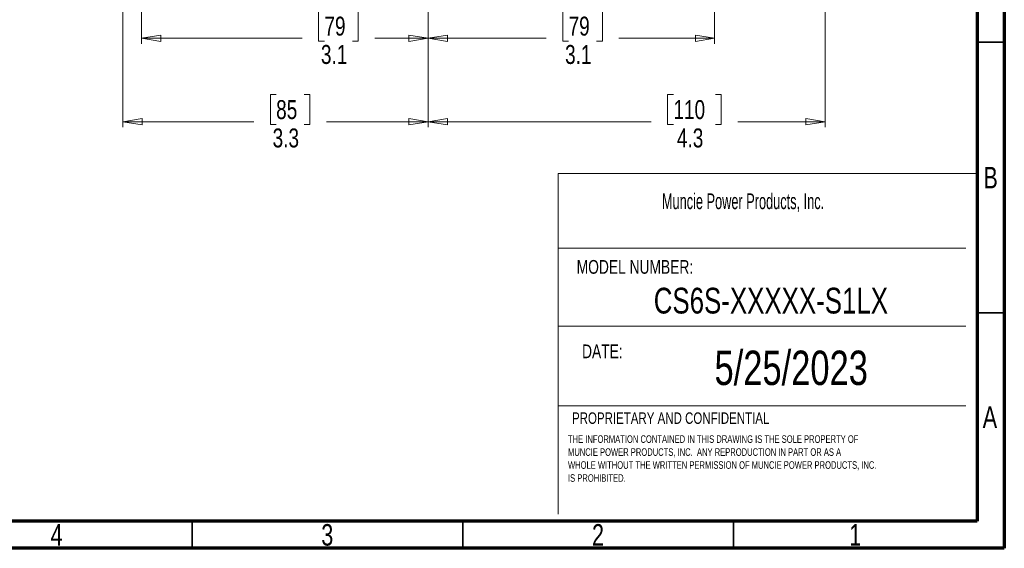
# Model space of a CAD drawing. Header units: inches. Extents: x 0.6 to 16.3, y 0.2 to 11.5.
# Tile 8 of 20: x 9.2 to 16.3, y 0.2 to 4. Entities that reach past the tile are written whole.
import ezdxf

# ---------------------------------------------------------------- set-up
doc = ezdxf.new("R2010")
doc.units = ezdxf.units.IN
doc.header["$MEASUREMENT"] = 0
doc.styles.add('SLDTEXTSTYLE0', font='TXT', dxfattribs={"width": 0.75})
doc.styles.add('SLDTEXTSTYLE1', font='TXT', dxfattribs={"width": 0.605})
doc.dimstyles.new('SLDDIMSTYLE1', dxfattribs={"dimtxt": 0.137795, "dimasz": 0.14, "dimexe": 0, "dimexo": 0.0625, "dimgap": 0.034449, "dimtad": 0, "dimdec": 1, "dimlfac": 1.5, "dimrnd": 1e-09, "dimzin": 12, "dimdsep": 46, "dimtxsty": 'SLDTEXTSTYLE0', "dimblk1": 'CLOSED', "dimblk2": 'CLOSED', "dimsah": 1, "dimcen": 0.09, "dimadec": 0, "dimazin": 3, "dimtfac": 1, "dimtdec": 1, "dimtofl": 0, "dimtmove": 0, "dimatfit": 3, "dimldrblk": 'CLOSED', "dimfxl": 0, "dimfrac": 2, "dimtolj": 1, "dimtzin": 12, "dimarcsym": 0})

# ---------------------------------------------------------------- blocks, each defined once
blk = doc.blocks.new('SW_NOTE_0')
at = {"color": 0, "linetype": 'Continuous', "lineweight": 0, "char_height": 0.055, "attachment_point": 1, "style": 'SLDTEXTSTYLE0'}
for s, insert in [('THE INFORMATION CONTAINED IN THIS DRAWING IS THE SOLE PROPERTY OF', (0, 0.0709)), ('MUNCIE POWER PRODUCTS, INC.  ANY REPRODUCTION IN PART OR AS A', (0, -0.0235)), ('WHOLE WITHOUT THE WRITTEN PERMISSION OF MUNCIE POWER PRODUCTS, INC.', (0, -0.1178)), ('IS PROHIBITED.', (0, -0.2122))]:
    blk.add_mtext(s, dxfattribs=dict(at, insert=insert))
blk = doc.blocks.new('_Closed')
at = {"color": 0, "linetype": 'ByBlock', "lineweight": -2}
for p, q in [((-1, 0.166667), (0, 0)), ((-1, 0.166667), (-1, -0.166667)), ((0, 0), (-1, -0.166667)), ((0, 0), (-1, 0))]:
    blk.add_line(p, q, dxfattribs=at)
blk = doc.blocks.new('_D_1')
at = {"color": 7, "linetype": 'Continuous', "lineweight": 0}
for p, q in [((15.0353, 7.4154), (15.0353, 3.2603)), ((12.1487, 4.88), (12.1487, 3.2603)), ((13.9325, 3.4981), (13.8905, 3.4981)), ((13.8905, 3.4981), (13.8905, 3.2794)), ((14.2379, 3.4981), (14.2799, 3.4981)), ((14.2799, 3.4981), (14.2799, 3.2794)), ((12.1487, 3.2997), (13.7696, 3.2997)), ((15.0353, 3.2997), (14.4008, 3.2997)), ((13.8905, 3.2794), (13.9325, 3.2794)), ((14.2799, 3.2794), (14.2379, 3.2794))]:
    blk.add_line(p, q, dxfattribs=at)
at = {"color": 7, "linetype": 'Continuous', "lineweight": 18, "xscale": 0.14, "yscale": 0.14, "rotation": 180.0000000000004}
blk.add_blockref('_Closed', (12.1487, 3.2997), dxfattribs=at)
at = {"color": 7, "linetype": 'Continuous', "lineweight": 18, "xscale": 0.14, "yscale": 0.14}
blk.add_blockref('_Closed', (15.0353, 3.2997), dxfattribs=at)
at = {"color": 7, "linetype": 'Continuous', "lineweight": 18, "char_height": 0.1378, "attachment_point": 1, "style": 'SLDTEXTSTYLE0'}
for s, insert in [('110', (13.9325, 3.457)), ('4.3', (13.9579, 3.2508))]:
    blk.add_mtext(s, dxfattribs=dict(at, insert=insert))
blk = doc.blocks.new('_D_3')
at = {"color": 7, "linetype": 'Continuous', "lineweight": 0}
for p, q in [((12.1487, 4.88), (12.1487, 3.8675)), ((14.232, 4.599), (14.232, 3.8675)), ((13.1702, 4.1053), (13.1282, 4.1053)), ((13.1282, 4.1053), (13.1282, 3.8866)), ((13.3739, 4.1053), (13.4158, 4.1053)), ((13.4158, 4.1053), (13.4158, 3.8866)), ((12.1487, 3.9068), (13.0074, 3.9068)), ((13.1282, 3.8866), (13.1702, 3.8866)), ((13.4158, 3.8866), (13.3739, 3.8866)), ((14.232, 3.9068), (13.5367, 3.9068))]:
    blk.add_line(p, q, dxfattribs=at)
at = {"color": 7, "linetype": 'Continuous', "lineweight": 18, "xscale": 0.14, "yscale": 0.14, "rotation": 180.0000000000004}
blk.add_blockref('_Closed', (12.1487, 3.9068, -0.0896), dxfattribs=at)
at = {"color": 7, "linetype": 'Continuous', "lineweight": 18, "xscale": 0.14, "yscale": 0.14}
blk.add_blockref('_Closed', (14.232, 3.9068, -0.0896), dxfattribs=at)
at = {"color": 7, "linetype": 'Continuous', "lineweight": 18, "char_height": 0.1378, "attachment_point": 1, "style": 'SLDTEXTSTYLE0'}
for s, insert in [('79', (13.1702, 4.0642)), ('3.1', (13.1448, 3.858))]:
    blk.add_mtext(s, dxfattribs=dict(at, insert=insert))
blk = doc.blocks.new('_D_4')
at = {"color": 7, "linetype": 'Continuous', "lineweight": 0}
for p, q in [((12.1487, 4.88), (12.1487, 3.8675)), ((10.0653, 4.599), (10.0653, 3.8675)), ((11.3947, 4.1053), (11.3528, 4.1053)), ((11.3528, 4.1053), (11.3528, 3.8866)), ((11.5984, 4.1053), (11.6404, 4.1053)), ((11.6404, 4.1053), (11.6404, 3.8866)), ((10.0653, 3.9068), (11.2319, 3.9068)), ((11.3528, 3.8866), (11.3947, 3.8866)), ((11.6404, 3.8866), (11.5984, 3.8866)), ((12.1487, 3.9068), (11.7612, 3.9068))]:
    blk.add_line(p, q, dxfattribs=at)
at = {"color": 7, "linetype": 'Continuous', "lineweight": 18, "xscale": 0.14, "yscale": 0.14, "rotation": 180.0000000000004}
blk.add_blockref('_Closed', (10.0653, 3.9068, -0.0896), dxfattribs=at)
at = {"color": 7, "linetype": 'Continuous', "lineweight": 18, "xscale": 0.14, "yscale": 0.14}
blk.add_blockref('_Closed', (12.1487, 3.9068, -0.0896), dxfattribs=at)
at = {"color": 7, "linetype": 'Continuous', "lineweight": 18, "char_height": 0.1378, "attachment_point": 1, "style": 'SLDTEXTSTYLE0'}
for s, insert in [('79', (11.3947, 4.0642)), ('3.1', (11.3693, 3.858))]:
    blk.add_mtext(s, dxfattribs=dict(at, insert=insert))
blk = doc.blocks.new('_D_5')
at = {"color": 7, "linetype": 'Continuous', "lineweight": 0}
for p, q in [((9.9298, 5.869), (9.9298, 3.2603)), ((12.1487, 4.88), (12.1487, 3.2603)), ((11.0437, 3.4981), (11.0017, 3.4981)), ((11.0017, 3.4981), (11.0017, 3.2794)), ((11.2473, 3.4981), (11.2893, 3.4981)), ((11.2893, 3.4981), (11.2893, 3.2794)), ((9.9298, 3.2997), (10.8808, 3.2997)), ((12.1487, 3.2997), (11.4101, 3.2997)), ((11.0017, 3.2794), (11.0437, 3.2794)), ((11.2893, 3.2794), (11.2473, 3.2794))]:
    blk.add_line(p, q, dxfattribs=at)
at = {"color": 7, "linetype": 'Continuous', "lineweight": 18, "xscale": 0.14, "yscale": 0.14, "rotation": 180.0000000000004}
blk.add_blockref('_Closed', (9.9298, 3.2997, -0.0896), dxfattribs=at)
at = {"color": 7, "linetype": 'Continuous', "lineweight": 18, "xscale": 0.14, "yscale": 0.14}
blk.add_blockref('_Closed', (12.1487, 3.2997, -0.0896), dxfattribs=at)
at = {"color": 7, "linetype": 'Continuous', "lineweight": 18, "char_height": 0.1378, "attachment_point": 1, "style": 'SLDTEXTSTYLE0'}
for s, insert in [('85', (11.0437, 3.457)), ('3.3', (11.0182, 3.2508))]:
    blk.add_mtext(s, dxfattribs=dict(at, insert=insert))

msp = doc.modelspace()

# ---------------------------------------------------------------- linework, layer by layer
at = {"color": 7, "linetype": 'Continuous', "lineweight": 70}
for p, q in [((16.3386, 11.4961), (16.3386, 0.1969)), ((16.1417, 11.2992), (16.1417, 0.3937)), ((16.1417, 0.3937), (0.7874, 0.3937)), ((16.3386, 0.1969), (0.5906, 0.1969))]:
    msp.add_line(p, q, dxfattribs=at)
at = {"color": 7, "linetype": 'Continuous', "lineweight": 35}
for p, q in [((16.1417, 3.878), (16.3386, 3.878)), ((16.1417, 1.9094), (16.3386, 1.9094)), ((10.4331, 0.3937), (10.4331, 0.1969)), ((12.4016, 0.3937), (12.4016, 0.1969)), ((14.3701, 0.3937), (14.3701, 0.1969))]:
    msp.add_line(p, q, dxfattribs=at)
at = {"color": 7, "linetype": 'Continuous', "lineweight": 18}
for p, q in [((13.0949, 2.9237), (13.0949, 0.4464)), ((13.0949, 2.9237), (16.1417, 2.9237)), ((13.0949, 2.3809), (16.0596, 2.3809)), ((13.0949, 1.8129), (16.0596, 1.8129)), ((13.0949, 1.2344), (16.0596, 1.2344))]:
    msp.add_line(p, q, dxfattribs=at)

# ---------------------------------------------------------------- block references
at = {"color": 7, "linetype": 'Continuous', "lineweight": 0}
msp.add_blockref('SW_NOTE_0', (13.166, 0.948), dxfattribs=at)

# ---------------------------------------------------------------- texts
for s, insert, char_height, attachment_point, style in [('B', (16.239, 2.9714), 0.1562, 2, 'SLDTEXTSTYLE0'), ('Muncie Power Products, Inc.', (13.849, 2.7786), 0.114583, 1, 'SLDTEXTSTYLE1'), ('MODEL NUMBER:', (13.2293, 2.2939), 0.1, 1, 'SLDTEXTSTYLE0'), ('CS6S-XXXXX-S1LX', (14.6413, 2.0922), 0.1875, 2, 'SLDTEXTSTYLE0'), ('DATE:', (13.2682, 1.6795), 0.1, 1, 'SLDTEXTSTYLE0'), ('5/25/2023', (14.789, 1.6347), 0.25, 2, 'SLDTEXTSTYLE0'), ('A', (16.2338, 1.2292), 0.1562, 2, 'SLDTEXTSTYLE0'), ('PROPRIETARY AND CONFIDENTIAL', (13.1953, 1.1856), 0.083333, 1, 'SLDTEXTSTYLE0'), ('4', (9.4472, 0.3729), 0.1562, 2, 'SLDTEXTSTYLE0'), ('3', (11.4157, 0.3729), 0.1562, 2, 'SLDTEXTSTYLE0'), ('2', (13.3843, 0.3729), 0.1562, 2, 'SLDTEXTSTYLE0'), ('1', (15.2543, 0.3729), 0.1562, 2, 'SLDTEXTSTYLE0')]:
    msp.add_mtext(s, dxfattribs=dict(at, insert=insert, char_height=char_height, attachment_point=attachment_point, style=style))

# ---------------------------------------------------------------- dimensions: what is measured, and where the dimension line sits
at = {"color": 7, "linetype": 'Continuous', "lineweight": 18}
for base, p1, p2, picture, middle in [((12.1487, 3.2997), (15.0353, 7.4547), (12.1487, 4.9193), '_D_1', (14.0852, 3.2997)), ((12.1487, 3.2997), (9.9298, 5.9084), (12.1487, 4.9193), '_D_5', (11.1455, 3.2997)), ((12.1487, 3.9068), (10.0653, 4.6383), (12.1487, 4.9193), '_D_4', (11.4966, 3.9068)), ((14.232, 3.9068), (12.1487, 4.9193), (14.232, 4.6383), '_D_3', (13.272, 3.9068))]:
    dim = msp.add_linear_dim(base=base, p1=p1, p2=p2, dimstyle='SLDDIMSTYLE1', dxfattribs=at)
    dim.commit()
    dim.dimension.update_dxf_attribs({"geometry": picture, "text_midpoint": middle, "dimtype": 160})

doc.saveas('drawing.dxf')
